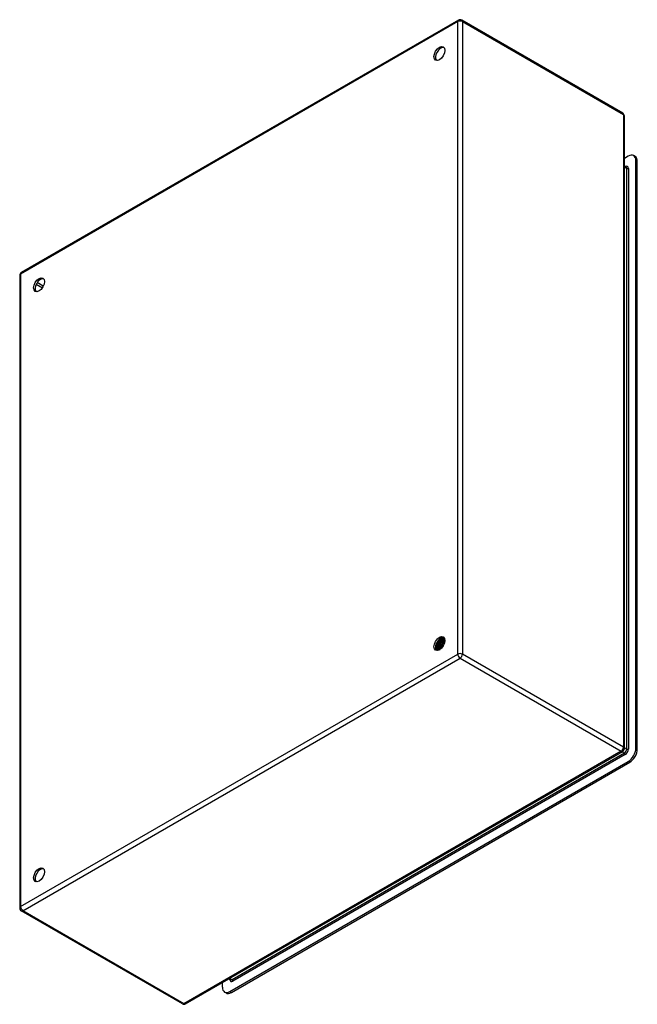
# Model space of a CAD drawing. Header units: inches. Extents: x 0 to 107, y -11 to 55.
import ezdxf

# ---------------------------------------------------------------- set-up
doc = ezdxf.new("R2010")
doc.units = ezdxf.units.IN
doc.header["$MEASUREMENT"] = 0
doc.layers.add('Visible Edges(ANSI)', color=7, linetype='Continuous', lineweight=25)
doc.layers.add('Visible Tangent Edges(ANSI)', color=7, linetype='Continuous', lineweight=25)

msp = doc.modelspace()

# ---------------------------------------------------------------- linework, layer by layer
at = {"layer": 'Visible Edges(ANSI)'}
for p, q in [((101.969, 55.447), (90.774, 48.984)), ((106.177, 53.066), (102.053, 55.447)), ((106.219, 36.801), (106.219, 52.993)), ((106.318, 51.964), (106.219, 51.907)), ((106.493, 51.956), (106.456, 51.978)), ((106.219, 51.714), (106.26, 51.69)), ((106.513, 36.808), (106.513, 51.852)), ((106.55, 36.786), (106.55, 51.83)), ((90.732, 48.911), (90.732, 32.718)), ((101.499, 39.613), (101.499, 39.613)), ((101.5, 39.613), (101.499, 39.613)), ((101.503, 39.612), (101.5, 39.613)), ((101.504, 39.595), (101.504, 39.576)), ((101.529, 39.62), (101.531, 39.619)), ((101.537, 39.596), (101.534, 39.597)), ((101.539, 39.575), (101.539, 39.556)), ((101.562, 39.603), (101.565, 39.602)), ((101.572, 39.615), (101.569, 39.616)), ((101.571, 39.58), (101.569, 39.581)), ((101.595, 39.586), (101.598, 39.585)), ((101.606, 39.595), (101.604, 39.596)), ((101.397, 39.37), (101.394, 39.371)), ((101.399, 39.356), (101.396, 39.357)), ((101.413, 39.412), (101.397, 39.403)), ((101.414, 39.377), (101.417, 39.375)), ((101.424, 39.483), (101.421, 39.484)), ((101.433, 39.335), (101.431, 39.337)), ((101.448, 39.392), (101.432, 39.383)), ((101.435, 39.35), (101.432, 39.352)), ((101.438, 39.511), (101.441, 39.51)), ((101.452, 39.358), (101.455, 39.357)), ((101.462, 39.467), (101.459, 39.468)), ((101.483, 39.372), (101.467, 39.362)), ((101.473, 39.331), (101.47, 39.332)), ((101.475, 39.495), (101.478, 39.494)), ((101.49, 39.339), (101.493, 39.338)), ((101.496, 39.338), (101.495, 39.339)), ((101.5, 39.451), (101.497, 39.453)), ((101.499, 39.34), (101.498, 39.341)), ((101.512, 39.48), (101.515, 39.479)), ((101.537, 39.435), (101.534, 39.437)), ((101.549, 39.464), (101.552, 39.463)), ((101.572, 39.421), (101.571, 39.421)), ((101.573, 39.555), (101.573, 39.536)), ((101.586, 39.449), (101.587, 39.448)), ((101.605, 39.563), (101.603, 39.565)), ((101.608, 39.535), (101.608, 39.516)), ((94.982, 30.265), (106.177, 36.728)), ((96.118, 30.581), (106.318, 36.47)), ((96.155, 30.559), (106.355, 36.448)), ((94.898, 30.265), (90.774, 32.645)), ((95.923, 30.693), (95.923, 30.808)), ((96.09, 30.904), (96.131, 30.88)), ((96.017, 30.546), (95.98, 30.567))]:
    msp.add_line(p, q, dxfattribs=at)
at = {"layer": 'Visible Edges(ANSI)', "flags": 128}
for points in [[(101.462, 39.58), (101.462, 39.577), (101.461, 39.574), (101.46, 39.571), (101.46, 39.568), (101.459, 39.565), (101.458, 39.562), (101.457, 39.56), (101.457, 39.557), (101.456, 39.554), (101.455, 39.551), (101.454, 39.548), (101.453, 39.545), (101.452, 39.542), (101.45, 39.539), (101.449, 39.536), (101.448, 39.533), (101.447, 39.531), (101.446, 39.528), (101.444, 39.525), (101.443, 39.522), (101.442, 39.519), (101.44, 39.516), (101.439, 39.514), (101.438, 39.511)], [(101.441, 39.51), (101.442, 39.513), (101.444, 39.516), (101.445, 39.519), (101.447, 39.522), (101.448, 39.525), (101.449, 39.528), (101.451, 39.531), (101.452, 39.534), (101.453, 39.537), (101.454, 39.54), (101.455, 39.543), (101.457, 39.546), (101.458, 39.55), (101.459, 39.553), (101.46, 39.556), (101.461, 39.559), (101.461, 39.562), (101.462, 39.565), (101.463, 39.568), (101.464, 39.572), (101.464, 39.575), (101.465, 39.578), (101.466, 39.581), (101.466, 39.584)], [(101.447, 39.511), (101.449, 39.514), (101.45, 39.517), (101.452, 39.52), (101.453, 39.523), (101.454, 39.526), (101.456, 39.53), (101.457, 39.533), (101.458, 39.536), (101.459, 39.539), (101.46, 39.542), (101.461, 39.546), (101.462, 39.549), (101.463, 39.552), (101.464, 39.555), (101.464, 39.558), (101.465, 39.562), (101.466, 39.565), (101.466, 39.568), (101.467, 39.571), (101.467, 39.574), (101.468, 39.577), (101.468, 39.58), (101.468, 39.583), (101.469, 39.586)], [(101.5, 39.613), (101.501, 39.609), (101.501, 39.604), (101.501, 39.599), (101.501, 39.595), (101.501, 39.59), (101.501, 39.585), (101.5, 39.58), (101.5, 39.576), (101.499, 39.571), (101.498, 39.566), (101.497, 39.561), (101.496, 39.556), (101.495, 39.551), (101.494, 39.546), (101.492, 39.54), (101.491, 39.535), (101.489, 39.53), (101.488, 39.525), (101.486, 39.52), (101.484, 39.515), (101.482, 39.51), (101.479, 39.505), (101.477, 39.5), (101.475, 39.495)], [(101.478, 39.494), (101.48, 39.499), (101.482, 39.504), (101.485, 39.509), (101.487, 39.514), (101.489, 39.519), (101.491, 39.524), (101.492, 39.529), (101.494, 39.534), (101.495, 39.539), (101.497, 39.544), (101.498, 39.549), (101.499, 39.554), (101.5, 39.559), (101.501, 39.564), (101.502, 39.569), (101.503, 39.574), (101.503, 39.579), (101.503, 39.584), (101.504, 39.589), (101.504, 39.594), (101.504, 39.598), (101.504, 39.603), (101.503, 39.607), (101.503, 39.612)], [(101.484, 39.495), (101.486, 39.498), (101.487, 39.502), (101.488, 39.505), (101.49, 39.508), (101.491, 39.512), (101.492, 39.515), (101.494, 39.519), (101.495, 39.522), (101.496, 39.526), (101.497, 39.529), (101.498, 39.533), (101.499, 39.536), (101.499, 39.54), (101.5, 39.543), (101.501, 39.546), (101.502, 39.55), (101.502, 39.553), (101.503, 39.557), (101.503, 39.56), (101.503, 39.563), (101.504, 39.567), (101.504, 39.57), (101.504, 39.573), (101.504, 39.576)], [(101.503, 39.616), (101.504, 39.616), (101.505, 39.616), (101.506, 39.616), (101.507, 39.616), (101.508, 39.617), (101.509, 39.617), (101.51, 39.617), (101.511, 39.617), (101.513, 39.617), (101.514, 39.617), (101.515, 39.618), (101.516, 39.618), (101.517, 39.618), (101.518, 39.618), (101.519, 39.618), (101.52, 39.618), (101.521, 39.619), (101.522, 39.619), (101.523, 39.619), (101.524, 39.619), (101.525, 39.619), (101.527, 39.62), (101.528, 39.62), (101.529, 39.62)], [(101.532, 39.596), (101.53, 39.597), (101.529, 39.598), (101.528, 39.598), (101.527, 39.599), (101.526, 39.599), (101.524, 39.6), (101.523, 39.601), (101.522, 39.601), (101.521, 39.602), (101.52, 39.602), (101.518, 39.603), (101.517, 39.604), (101.516, 39.604), (101.515, 39.605), (101.514, 39.606), (101.512, 39.606), (101.511, 39.607), (101.51, 39.607), (101.509, 39.608), (101.508, 39.609), (101.507, 39.609), (101.505, 39.61), (101.504, 39.61), (101.503, 39.611)], [(101.534, 39.597), (101.533, 39.597), (101.532, 39.596), (101.531, 39.596), (101.529, 39.596), (101.528, 39.596), (101.527, 39.596), (101.526, 39.595), (101.524, 39.595), (101.523, 39.595), (101.522, 39.595), (101.52, 39.594), (101.519, 39.594), (101.518, 39.594), (101.517, 39.594), (101.515, 39.594), (101.514, 39.593), (101.513, 39.593), (101.512, 39.593), (101.51, 39.593), (101.509, 39.593), (101.508, 39.592), (101.506, 39.592), (101.505, 39.592), (101.504, 39.592)], [(101.534, 39.597), (101.535, 39.593), (101.535, 39.588), (101.536, 39.584), (101.536, 39.579), (101.536, 39.574), (101.536, 39.57), (101.535, 39.565), (101.535, 39.56), (101.534, 39.555), (101.534, 39.55), (101.533, 39.545), (101.532, 39.54), (101.531, 39.535), (101.53, 39.53), (101.529, 39.525), (101.527, 39.52), (101.526, 39.515), (101.524, 39.51), (101.522, 39.505), (101.52, 39.5), (101.518, 39.495), (101.516, 39.49), (101.514, 39.485), (101.512, 39.48)], [(101.515, 39.479), (101.517, 39.484), (101.519, 39.489), (101.521, 39.494), (101.523, 39.499), (101.525, 39.504), (101.527, 39.509), (101.529, 39.514), (101.53, 39.519), (101.532, 39.524), (101.533, 39.529), (101.534, 39.534), (101.535, 39.539), (101.536, 39.544), (101.537, 39.549), (101.537, 39.554), (101.538, 39.559), (101.538, 39.564), (101.538, 39.568), (101.539, 39.573), (101.539, 39.578), (101.538, 39.582), (101.538, 39.587), (101.538, 39.591), (101.537, 39.596)], [(101.525, 39.629), (101.525, 39.629), (101.525, 39.628), (101.525, 39.628), (101.525, 39.628), (101.526, 39.627), (101.526, 39.627), (101.526, 39.626), (101.526, 39.626), (101.526, 39.626), (101.526, 39.625), (101.527, 39.625), (101.527, 39.625), (101.527, 39.624), (101.527, 39.624), (101.527, 39.623), (101.527, 39.623), (101.528, 39.623), (101.528, 39.622), (101.528, 39.622), (101.528, 39.621), (101.528, 39.621), (101.528, 39.621), (101.529, 39.62), (101.529, 39.62)], [(101.531, 39.619), (101.531, 39.619), (101.531, 39.62), (101.531, 39.62), (101.531, 39.621), (101.53, 39.621), (101.53, 39.621), (101.53, 39.622), (101.53, 39.622), (101.53, 39.623), (101.529, 39.623), (101.529, 39.624), (101.529, 39.624), (101.529, 39.625), (101.528, 39.625), (101.528, 39.626), (101.528, 39.626), (101.528, 39.627), (101.528, 39.627), (101.527, 39.628), (101.527, 39.628), (101.527, 39.628), (101.527, 39.629), (101.526, 39.629), (101.526, 39.63)], [(101.531, 39.619), (101.531, 39.618), (101.531, 39.617), (101.531, 39.616), (101.531, 39.615), (101.531, 39.614), (101.531, 39.613), (101.531, 39.613), (101.531, 39.612), (101.531, 39.611), (101.531, 39.61), (101.531, 39.609), (101.531, 39.608), (101.531, 39.607), (101.531, 39.606), (101.531, 39.606), (101.531, 39.605), (101.531, 39.604), (101.531, 39.603), (101.531, 39.602), (101.531, 39.601), (101.531, 39.6), (101.531, 39.599), (101.531, 39.599), (101.531, 39.598)], [(101.531, 39.598), (101.532, 39.598), (101.534, 39.598), (101.535, 39.598), (101.536, 39.599), (101.537, 39.599), (101.539, 39.599), (101.54, 39.599), (101.541, 39.599), (101.543, 39.6), (101.544, 39.6), (101.545, 39.6), (101.547, 39.6), (101.548, 39.601), (101.549, 39.601), (101.55, 39.601), (101.552, 39.601), (101.553, 39.602), (101.554, 39.602), (101.556, 39.602), (101.557, 39.602), (101.558, 39.602), (101.56, 39.603), (101.561, 39.603), (101.562, 39.603)], [(101.565, 39.602), (101.564, 39.604), (101.563, 39.605), (101.562, 39.607), (101.561, 39.609), (101.56, 39.611), (101.559, 39.612), (101.558, 39.614), (101.557, 39.615), (101.556, 39.617), (101.555, 39.618), (101.554, 39.62), (101.553, 39.621), (101.552, 39.622), (101.551, 39.624), (101.549, 39.625), (101.548, 39.626), (101.547, 39.627), (101.545, 39.629), (101.544, 39.63), (101.543, 39.631), (101.541, 39.632), (101.54, 39.633), (101.538, 39.634), (101.537, 39.635)], [(101.537, 39.635), (101.538, 39.634), (101.539, 39.633), (101.541, 39.632), (101.542, 39.631), (101.543, 39.63), (101.544, 39.629), (101.546, 39.627), (101.547, 39.626), (101.548, 39.625), (101.549, 39.624), (101.55, 39.623), (101.551, 39.621), (101.552, 39.62), (101.553, 39.619), (101.554, 39.617), (101.555, 39.616), (101.556, 39.614), (101.557, 39.613), (101.558, 39.611), (101.559, 39.61), (101.56, 39.608), (101.561, 39.607), (101.561, 39.605), (101.562, 39.603)], [(101.564, 39.58), (101.562, 39.58), (101.561, 39.581), (101.56, 39.582), (101.559, 39.582), (101.558, 39.583), (101.557, 39.583), (101.556, 39.584), (101.555, 39.584), (101.554, 39.585), (101.553, 39.585), (101.552, 39.586), (101.551, 39.587), (101.549, 39.587), (101.548, 39.588), (101.547, 39.588), (101.546, 39.589), (101.545, 39.589), (101.544, 39.59), (101.543, 39.591), (101.542, 39.591), (101.541, 39.592), (101.54, 39.592), (101.539, 39.593), (101.537, 39.593)], [(101.569, 39.581), (101.567, 39.581), (101.566, 39.58), (101.565, 39.58), (101.564, 39.58), (101.562, 39.58), (101.561, 39.579), (101.56, 39.579), (101.559, 39.579), (101.557, 39.579), (101.556, 39.578), (101.555, 39.578), (101.554, 39.578), (101.552, 39.578), (101.551, 39.577), (101.55, 39.577), (101.549, 39.577), (101.547, 39.577), (101.546, 39.577), (101.545, 39.576), (101.544, 39.576), (101.542, 39.576), (101.541, 39.576), (101.54, 39.575), (101.539, 39.575)], [(101.569, 39.581), (101.569, 39.577), (101.57, 39.572), (101.57, 39.568), (101.57, 39.563), (101.571, 39.559), (101.571, 39.554), (101.57, 39.549), (101.57, 39.545), (101.57, 39.54), (101.569, 39.535), (101.569, 39.53), (101.568, 39.525), (101.567, 39.52), (101.566, 39.515), (101.565, 39.51), (101.563, 39.505), (101.562, 39.5), (101.56, 39.495), (101.559, 39.49), (101.557, 39.484), (101.555, 39.479), (101.553, 39.474), (101.551, 39.469), (101.549, 39.464)], [(101.551, 39.623), (101.554, 39.622), (101.556, 39.622), (101.558, 39.621), (101.561, 39.62), (101.563, 39.619), (101.565, 39.618), (101.567, 39.617), (101.569, 39.616), (101.571, 39.615), (101.573, 39.613), (101.575, 39.612), (101.577, 39.61), (101.579, 39.609), (101.581, 39.607), (101.582, 39.605), (101.584, 39.604), (101.586, 39.602), (101.587, 39.6), (101.589, 39.598), (101.59, 39.596), (101.592, 39.593), (101.593, 39.591), (101.594, 39.589), (101.595, 39.586)], [(101.552, 39.463), (101.554, 39.468), (101.556, 39.473), (101.558, 39.478), (101.56, 39.483), (101.562, 39.488), (101.563, 39.493), (101.565, 39.498), (101.566, 39.503), (101.568, 39.509), (101.569, 39.514), (101.57, 39.519), (101.571, 39.524), (101.571, 39.529), (101.572, 39.534), (101.573, 39.538), (101.573, 39.543), (101.573, 39.548), (101.573, 39.553), (101.573, 39.557), (101.573, 39.562), (101.573, 39.567), (101.573, 39.571), (101.572, 39.575), (101.571, 39.58)], [(101.565, 39.602), (101.565, 39.601), (101.565, 39.6), (101.565, 39.599), (101.565, 39.598), (101.565, 39.597), (101.565, 39.597), (101.565, 39.596), (101.565, 39.595), (101.565, 39.594), (101.565, 39.593), (101.565, 39.592), (101.565, 39.591), (101.565, 39.59), (101.565, 39.589), (101.565, 39.588), (101.565, 39.588), (101.565, 39.587), (101.565, 39.586), (101.565, 39.585), (101.565, 39.584), (101.565, 39.583), (101.565, 39.582), (101.565, 39.581), (101.564, 39.58)], [(101.564, 39.58), (101.566, 39.581), (101.567, 39.581), (101.568, 39.581), (101.57, 39.581), (101.571, 39.582), (101.572, 39.582), (101.574, 39.582), (101.575, 39.582), (101.576, 39.583), (101.577, 39.583), (101.579, 39.583), (101.58, 39.583), (101.581, 39.584), (101.583, 39.584), (101.584, 39.584), (101.585, 39.584), (101.586, 39.585), (101.588, 39.585), (101.589, 39.585), (101.59, 39.585), (101.592, 39.586), (101.593, 39.586), (101.594, 39.586), (101.595, 39.586)], [(101.598, 39.585), (101.597, 39.587), (101.596, 39.588), (101.596, 39.59), (101.595, 39.591), (101.594, 39.593), (101.593, 39.594), (101.592, 39.596), (101.591, 39.597), (101.59, 39.598), (101.589, 39.6), (101.588, 39.601), (101.587, 39.602), (101.586, 39.604), (101.584, 39.605), (101.583, 39.606), (101.582, 39.607), (101.581, 39.608), (101.579, 39.609), (101.578, 39.61), (101.577, 39.611), (101.576, 39.612), (101.574, 39.613), (101.573, 39.614), (101.571, 39.615)], [(101.596, 39.563), (101.595, 39.564), (101.594, 39.564), (101.593, 39.565), (101.592, 39.565), (101.591, 39.566), (101.59, 39.566), (101.589, 39.567), (101.588, 39.567), (101.587, 39.568), (101.586, 39.568), (101.585, 39.569), (101.584, 39.569), (101.583, 39.57), (101.582, 39.57), (101.581, 39.571), (101.58, 39.571), (101.579, 39.572), (101.578, 39.572), (101.577, 39.573), (101.576, 39.573), (101.575, 39.574), (101.574, 39.574), (101.573, 39.575), (101.572, 39.575)], [(101.586, 39.603), (101.588, 39.603), (101.589, 39.602), (101.591, 39.602), (101.592, 39.601), (101.593, 39.601), (101.595, 39.6), (101.596, 39.6), (101.598, 39.599), (101.599, 39.598), (101.6, 39.598), (101.602, 39.597), (101.603, 39.596), (101.604, 39.596), (101.606, 39.595), (101.607, 39.594), (101.608, 39.593), (101.609, 39.592), (101.611, 39.591), (101.612, 39.59), (101.613, 39.589), (101.614, 39.588), (101.615, 39.587), (101.616, 39.586), (101.617, 39.585)], [(101.598, 39.585), (101.598, 39.584), (101.598, 39.583), (101.598, 39.582), (101.598, 39.581), (101.598, 39.581), (101.598, 39.58), (101.598, 39.579), (101.598, 39.578), (101.598, 39.577), (101.598, 39.576), (101.598, 39.575), (101.598, 39.574), (101.598, 39.573), (101.598, 39.573), (101.598, 39.572), (101.598, 39.571), (101.598, 39.57), (101.598, 39.569), (101.598, 39.568), (101.598, 39.567), (101.598, 39.566), (101.598, 39.565), (101.598, 39.565), (101.598, 39.564)], [(101.617, 39.586), (101.617, 39.587), (101.616, 39.587), (101.616, 39.588), (101.616, 39.588), (101.615, 39.588), (101.615, 39.589), (101.614, 39.589), (101.614, 39.589), (101.613, 39.59), (101.613, 39.59), (101.612, 39.591), (101.612, 39.591), (101.612, 39.591), (101.611, 39.592), (101.611, 39.592), (101.61, 39.592), (101.61, 39.592), (101.609, 39.593), (101.609, 39.593), (101.608, 39.593), (101.608, 39.594), (101.607, 39.594), (101.607, 39.594), (101.606, 39.595)], [(101.459, 39.468), (101.456, 39.464), (101.453, 39.46), (101.45, 39.456), (101.447, 39.452), (101.444, 39.448), (101.441, 39.445), (101.438, 39.441), (101.435, 39.437), (101.431, 39.434), (101.428, 39.431), (101.425, 39.428), (101.421, 39.424), (101.418, 39.421), (101.415, 39.419), (101.411, 39.416), (101.408, 39.413), (101.404, 39.411), (101.401, 39.408), (101.398, 39.406), (101.394, 39.404), (101.391, 39.402), (101.387, 39.401), (101.384, 39.399), (101.38, 39.397)], [(101.38, 39.395), (101.384, 39.396), (101.387, 39.398), (101.391, 39.399), (101.394, 39.401), (101.398, 39.403), (101.402, 39.405), (101.405, 39.408), (101.409, 39.41), (101.412, 39.413), (101.416, 39.416), (101.419, 39.419), (101.423, 39.422), (101.426, 39.425), (101.43, 39.428), (101.433, 39.431), (101.437, 39.435), (101.44, 39.439), (101.443, 39.442), (101.447, 39.446), (101.45, 39.45), (101.453, 39.454), (101.456, 39.458), (101.459, 39.463), (101.462, 39.467)], [(101.394, 39.371), (101.393, 39.371), (101.393, 39.371), (101.392, 39.371), (101.391, 39.371), (101.391, 39.371), (101.39, 39.371), (101.39, 39.371), (101.389, 39.371), (101.389, 39.371), (101.388, 39.371), (101.388, 39.371), (101.387, 39.371), (101.387, 39.371), (101.386, 39.371), (101.386, 39.371), (101.385, 39.371), (101.384, 39.371), (101.384, 39.371), (101.383, 39.371), (101.383, 39.371), (101.382, 39.371), (101.382, 39.371), (101.381, 39.371), (101.381, 39.371)], [(101.381, 39.37), (101.382, 39.37), (101.382, 39.37), (101.383, 39.37), (101.383, 39.37), (101.384, 39.37), (101.385, 39.369), (101.385, 39.369), (101.386, 39.369), (101.387, 39.369), (101.387, 39.369), (101.388, 39.369), (101.389, 39.369), (101.389, 39.369), (101.39, 39.369), (101.391, 39.369), (101.391, 39.369), (101.392, 39.369), (101.393, 39.369), (101.393, 39.369), (101.394, 39.37), (101.395, 39.37), (101.395, 39.37), (101.396, 39.37), (101.397, 39.37)], [(101.432, 39.352), (101.429, 39.351), (101.427, 39.351), (101.424, 39.351), (101.422, 39.351), (101.419, 39.351), (101.417, 39.351), (101.414, 39.351), (101.412, 39.352), (101.41, 39.352), (101.408, 39.353), (101.405, 39.353), (101.403, 39.354), (101.401, 39.355), (101.399, 39.356), (101.397, 39.357), (101.395, 39.358), (101.393, 39.359), (101.392, 39.36), (101.39, 39.362), (101.388, 39.363), (101.386, 39.365), (101.385, 39.366), (101.383, 39.368), (101.382, 39.37)], [(101.394, 39.371), (101.393, 39.372), (101.393, 39.373), (101.392, 39.374), (101.392, 39.375), (101.392, 39.377), (101.391, 39.378), (101.391, 39.379), (101.39, 39.38), (101.39, 39.381), (101.389, 39.382), (101.389, 39.383), (101.389, 39.384), (101.388, 39.385), (101.388, 39.386), (101.387, 39.387), (101.387, 39.388), (101.386, 39.389), (101.386, 39.39), (101.386, 39.391), (101.385, 39.392), (101.385, 39.393), (101.384, 39.394), (101.384, 39.395), (101.383, 39.396)], [(101.386, 39.437), (101.388, 39.438), (101.39, 39.44), (101.392, 39.441), (101.394, 39.443), (101.396, 39.445), (101.398, 39.446), (101.4, 39.448), (101.402, 39.45), (101.404, 39.452), (101.406, 39.453), (101.408, 39.455), (101.41, 39.457), (101.412, 39.459), (101.414, 39.461), (101.416, 39.463), (101.417, 39.466), (101.419, 39.468), (101.421, 39.47), (101.423, 39.472), (101.425, 39.474), (101.426, 39.477), (101.428, 39.479), (101.43, 39.482), (101.432, 39.484)], [(101.387, 39.441), (101.389, 39.442), (101.39, 39.444), (101.392, 39.445), (101.394, 39.447), (101.395, 39.448), (101.397, 39.45), (101.399, 39.452), (101.4, 39.453), (101.402, 39.455), (101.403, 39.457), (101.405, 39.458), (101.407, 39.46), (101.408, 39.462), (101.41, 39.464), (101.411, 39.466), (101.413, 39.467), (101.414, 39.469), (101.416, 39.471), (101.417, 39.473), (101.419, 39.475), (101.42, 39.477), (101.422, 39.479), (101.423, 39.481), (101.424, 39.483)], [(101.421, 39.484), (101.42, 39.482), (101.419, 39.481), (101.418, 39.479), (101.416, 39.477), (101.415, 39.475), (101.414, 39.474), (101.412, 39.472), (101.411, 39.47), (101.41, 39.469), (101.408, 39.467), (101.407, 39.465), (101.406, 39.464), (101.404, 39.462), (101.403, 39.461), (101.401, 39.459), (101.4, 39.458), (101.399, 39.456), (101.397, 39.455), (101.396, 39.453), (101.394, 39.452), (101.393, 39.45), (101.391, 39.449), (101.39, 39.448), (101.388, 39.446)], [(101.409, 39.387), (101.408, 39.388), (101.407, 39.388), (101.406, 39.389), (101.406, 39.389), (101.405, 39.39), (101.404, 39.39), (101.403, 39.391), (101.402, 39.391), (101.401, 39.391), (101.401, 39.392), (101.4, 39.392), (101.399, 39.393), (101.398, 39.393), (101.397, 39.394), (101.396, 39.394), (101.395, 39.395), (101.395, 39.395), (101.394, 39.395), (101.393, 39.396), (101.392, 39.396), (101.391, 39.397), (101.39, 39.397), (101.389, 39.398), (101.389, 39.398)], [(101.413, 39.378), (101.412, 39.378), (101.412, 39.378), (101.411, 39.377), (101.41, 39.377), (101.41, 39.376), (101.409, 39.376), (101.408, 39.376), (101.408, 39.375), (101.407, 39.375), (101.406, 39.375), (101.406, 39.374), (101.405, 39.374), (101.404, 39.374), (101.404, 39.373), (101.403, 39.373), (101.402, 39.373), (101.402, 39.372), (101.401, 39.372), (101.4, 39.372), (101.399, 39.371), (101.399, 39.371), (101.398, 39.371), (101.397, 39.37), (101.397, 39.37)], [(101.399, 39.356), (101.4, 39.355), (101.401, 39.354), (101.403, 39.354), (101.404, 39.353), (101.405, 39.353), (101.407, 39.352), (101.408, 39.352), (101.41, 39.351), (101.411, 39.351), (101.412, 39.35), (101.414, 39.35), (101.415, 39.35), (101.417, 39.35), (101.418, 39.35), (101.42, 39.349), (101.422, 39.349), (101.423, 39.349), (101.425, 39.349), (101.426, 39.349), (101.428, 39.349), (101.43, 39.35), (101.431, 39.35), (101.433, 39.35), (101.435, 39.35)], [(101.401, 39.405), (101.402, 39.404), (101.402, 39.403), (101.403, 39.402), (101.403, 39.4), (101.404, 39.399), (101.404, 39.398), (101.405, 39.397), (101.405, 39.396), (101.406, 39.394), (101.406, 39.393), (101.407, 39.392), (101.408, 39.391), (101.408, 39.39), (101.409, 39.389), (101.409, 39.387), (101.41, 39.386), (101.41, 39.385), (101.411, 39.384), (101.411, 39.383), (101.412, 39.381), (101.412, 39.38), (101.413, 39.379), (101.413, 39.378), (101.414, 39.377)], [(101.572, 39.422), (101.565, 39.425), (101.558, 39.428), (101.551, 39.431), (101.545, 39.434), (101.538, 39.437), (101.531, 39.44), (101.524, 39.443), (101.517, 39.446), (101.51, 39.449), (101.503, 39.452), (101.496, 39.455), (101.489, 39.458), (101.483, 39.461), (101.476, 39.465), (101.469, 39.468), (101.462, 39.471), (101.455, 39.474), (101.448, 39.477), (101.441, 39.48), (101.434, 39.483), (101.427, 39.486), (101.42, 39.489), (101.413, 39.492), (101.406, 39.495)], [(101.421, 39.484), (101.421, 39.485), (101.42, 39.485), (101.419, 39.485), (101.419, 39.486), (101.418, 39.486), (101.417, 39.487), (101.417, 39.487), (101.416, 39.487), (101.415, 39.488), (101.415, 39.488), (101.414, 39.489), (101.414, 39.489), (101.413, 39.489), (101.412, 39.49), (101.412, 39.49), (101.411, 39.49), (101.41, 39.491), (101.41, 39.491), (101.409, 39.492), (101.408, 39.492), (101.408, 39.492), (101.407, 39.493), (101.406, 39.493), (101.406, 39.494)], [(101.413, 39.412), (101.416, 39.413), (101.418, 39.415), (101.42, 39.417), (101.423, 39.418), (101.425, 39.42), (101.428, 39.422), (101.43, 39.424), (101.433, 39.426), (101.435, 39.428), (101.438, 39.43), (101.44, 39.432), (101.442, 39.435), (101.445, 39.437), (101.447, 39.44), (101.449, 39.442), (101.452, 39.445), (101.454, 39.447), (101.456, 39.45), (101.458, 39.453), (101.46, 39.456), (101.463, 39.459), (101.465, 39.461), (101.467, 39.464), (101.469, 39.467)], [(101.497, 39.453), (101.494, 39.448), (101.491, 39.444), (101.488, 39.439), (101.484, 39.435), (101.481, 39.431), (101.478, 39.427), (101.475, 39.423), (101.471, 39.419), (101.468, 39.416), (101.464, 39.412), (101.461, 39.409), (101.457, 39.405), (101.454, 39.402), (101.45, 39.399), (101.446, 39.396), (101.443, 39.393), (101.439, 39.391), (101.435, 39.388), (101.432, 39.386), (101.428, 39.384), (101.425, 39.382), (101.421, 39.38), (101.417, 39.378), (101.414, 39.377)], [(101.417, 39.375), (101.42, 39.377), (101.424, 39.378), (101.428, 39.38), (101.431, 39.382), (101.435, 39.384), (101.439, 39.387), (101.442, 39.389), (101.446, 39.392), (101.449, 39.395), (101.453, 39.398), (101.457, 39.401), (101.46, 39.404), (101.464, 39.407), (101.467, 39.411), (101.471, 39.414), (101.474, 39.418), (101.478, 39.422), (101.481, 39.426), (101.484, 39.43), (101.487, 39.434), (101.491, 39.438), (101.494, 39.442), (101.497, 39.447), (101.5, 39.451)], [(101.47, 39.332), (101.467, 39.332), (101.464, 39.331), (101.462, 39.331), (101.459, 39.331), (101.456, 39.331), (101.454, 39.331), (101.451, 39.331), (101.449, 39.331), (101.446, 39.332), (101.444, 39.332), (101.442, 39.333), (101.439, 39.333), (101.437, 39.334), (101.435, 39.335), (101.433, 39.336), (101.431, 39.337), (101.429, 39.338), (101.427, 39.34), (101.425, 39.341), (101.423, 39.343), (101.421, 39.344), (101.42, 39.346), (101.418, 39.348), (101.417, 39.35)], [(101.42, 39.521), (101.421, 39.521), (101.421, 39.521), (101.422, 39.52), (101.423, 39.52), (101.424, 39.519), (101.424, 39.519), (101.425, 39.518), (101.426, 39.518), (101.426, 39.517), (101.427, 39.517), (101.428, 39.517), (101.429, 39.516), (101.429, 39.516), (101.43, 39.515), (101.431, 39.515), (101.432, 39.514), (101.432, 39.514), (101.433, 39.514), (101.434, 39.513), (101.435, 39.513), (101.435, 39.512), (101.436, 39.512), (101.437, 39.511), (101.438, 39.511)], [(101.432, 39.352), (101.431, 39.353), (101.431, 39.354), (101.43, 39.355), (101.43, 39.356), (101.429, 39.357), (101.429, 39.358), (101.428, 39.359), (101.428, 39.36), (101.427, 39.361), (101.427, 39.362), (101.427, 39.363), (101.426, 39.364), (101.426, 39.365), (101.425, 39.366), (101.425, 39.367), (101.424, 39.368), (101.424, 39.37), (101.423, 39.371), (101.423, 39.372), (101.422, 39.373), (101.422, 39.374), (101.422, 39.375), (101.421, 39.376), (101.421, 39.377)], [(101.432, 39.484), (101.431, 39.484), (101.431, 39.484), (101.431, 39.484), (101.43, 39.484), (101.43, 39.484), (101.43, 39.484), (101.43, 39.484), (101.429, 39.484), (101.429, 39.484), (101.429, 39.484), (101.428, 39.484), (101.428, 39.484), (101.428, 39.484), (101.427, 39.483), (101.427, 39.483), (101.427, 39.483), (101.427, 39.483), (101.426, 39.483), (101.426, 39.483), (101.426, 39.483), (101.425, 39.483), (101.425, 39.483), (101.425, 39.483), (101.424, 39.483)], [(101.448, 39.367), (101.447, 39.368), (101.446, 39.368), (101.445, 39.369), (101.444, 39.369), (101.443, 39.369), (101.442, 39.37), (101.441, 39.37), (101.44, 39.371), (101.439, 39.371), (101.438, 39.372), (101.437, 39.372), (101.436, 39.373), (101.435, 39.373), (101.435, 39.374), (101.434, 39.374), (101.433, 39.375), (101.432, 39.375), (101.431, 39.376), (101.43, 39.376), (101.429, 39.377), (101.428, 39.377), (101.427, 39.378), (101.426, 39.378), (101.425, 39.379)], [(101.459, 39.468), (101.458, 39.469), (101.457, 39.47), (101.456, 39.47), (101.454, 39.471), (101.453, 39.472), (101.452, 39.472), (101.451, 39.473), (101.45, 39.473), (101.449, 39.474), (101.448, 39.475), (101.446, 39.475), (101.445, 39.476), (101.444, 39.477), (101.443, 39.477), (101.442, 39.478), (101.441, 39.479), (101.44, 39.479), (101.438, 39.48), (101.437, 39.481), (101.436, 39.481), (101.435, 39.482), (101.434, 39.483), (101.433, 39.483), (101.432, 39.484)], [(101.434, 39.336), (101.435, 39.335), (101.436, 39.334), (101.438, 39.333), (101.439, 39.333), (101.441, 39.332), (101.442, 39.332), (101.444, 39.331), (101.445, 39.331), (101.447, 39.33), (101.448, 39.33), (101.45, 39.33), (101.452, 39.33), (101.453, 39.329), (101.455, 39.329), (101.457, 39.329), (101.458, 39.329), (101.46, 39.329), (101.462, 39.329), (101.464, 39.329), (101.465, 39.33), (101.467, 39.33), (101.469, 39.33), (101.471, 39.33), (101.473, 39.331)], [(101.451, 39.359), (101.451, 39.359), (101.45, 39.358), (101.449, 39.358), (101.449, 39.358), (101.448, 39.357), (101.447, 39.357), (101.447, 39.356), (101.446, 39.356), (101.445, 39.356), (101.445, 39.355), (101.444, 39.355), (101.443, 39.355), (101.442, 39.354), (101.442, 39.354), (101.441, 39.354), (101.44, 39.353), (101.44, 39.353), (101.439, 39.352), (101.438, 39.352), (101.438, 39.352), (101.437, 39.351), (101.436, 39.351), (101.435, 39.351), (101.435, 39.35)], [(101.439, 39.387), (101.439, 39.385), (101.44, 39.384), (101.441, 39.383), (101.441, 39.382), (101.442, 39.381), (101.442, 39.379), (101.443, 39.378), (101.443, 39.377), (101.444, 39.376), (101.444, 39.375), (101.445, 39.373), (101.445, 39.372), (101.446, 39.371), (101.446, 39.37), (101.447, 39.369), (101.448, 39.368), (101.448, 39.366), (101.449, 39.365), (101.449, 39.364), (101.45, 39.363), (101.45, 39.362), (101.451, 39.36), (101.451, 39.359), (101.452, 39.358)], [(101.441, 39.51), (101.441, 39.51), (101.441, 39.51), (101.441, 39.51), (101.442, 39.51), (101.442, 39.51), (101.442, 39.51), (101.443, 39.51), (101.443, 39.51), (101.443, 39.51), (101.443, 39.51), (101.444, 39.51), (101.444, 39.51), (101.444, 39.51), (101.445, 39.51), (101.445, 39.51), (101.445, 39.511), (101.445, 39.511), (101.446, 39.511), (101.446, 39.511), (101.446, 39.511), (101.446, 39.511), (101.447, 39.511), (101.447, 39.511), (101.447, 39.511)], [(101.447, 39.511), (101.448, 39.51), (101.45, 39.51), (101.451, 39.509), (101.452, 39.508), (101.453, 39.508), (101.454, 39.507), (101.455, 39.506), (101.456, 39.506), (101.458, 39.505), (101.459, 39.504), (101.46, 39.504), (101.461, 39.503), (101.462, 39.502), (101.463, 39.502), (101.464, 39.501), (101.466, 39.5), (101.467, 39.5), (101.468, 39.499), (101.469, 39.499), (101.47, 39.498), (101.471, 39.497), (101.472, 39.497), (101.474, 39.496), (101.475, 39.495)], [(101.448, 39.392), (101.45, 39.393), (101.453, 39.395), (101.456, 39.397), (101.458, 39.399), (101.461, 39.4), (101.463, 39.402), (101.466, 39.404), (101.468, 39.407), (101.471, 39.409), (101.474, 39.411), (101.476, 39.414), (101.478, 39.416), (101.481, 39.419), (101.483, 39.421), (101.486, 39.424), (101.488, 39.427), (101.491, 39.43), (101.493, 39.432), (101.495, 39.435), (101.497, 39.438), (101.5, 39.441), (101.502, 39.445), (101.504, 39.448), (101.506, 39.451)], [(101.462, 39.319), (101.461, 39.32), (101.461, 39.32), (101.46, 39.32), (101.46, 39.321), (101.46, 39.321), (101.459, 39.322), (101.459, 39.322), (101.458, 39.322), (101.458, 39.323), (101.457, 39.323), (101.457, 39.324), (101.456, 39.324), (101.456, 39.324), (101.455, 39.325), (101.455, 39.325), (101.455, 39.326), (101.454, 39.326), (101.454, 39.327), (101.453, 39.327), (101.453, 39.328), (101.453, 39.328), (101.452, 39.329), (101.452, 39.329), (101.451, 39.33)], [(101.534, 39.437), (101.531, 39.432), (101.528, 39.428), (101.525, 39.423), (101.522, 39.419), (101.519, 39.415), (101.516, 39.411), (101.512, 39.407), (101.509, 39.403), (101.506, 39.399), (101.502, 39.395), (101.499, 39.392), (101.495, 39.388), (101.492, 39.385), (101.488, 39.382), (101.485, 39.379), (101.481, 39.376), (101.477, 39.373), (101.474, 39.37), (101.47, 39.368), (101.466, 39.366), (101.463, 39.363), (101.459, 39.361), (101.455, 39.36), (101.452, 39.358)], [(101.455, 39.357), (101.459, 39.358), (101.462, 39.36), (101.466, 39.362), (101.469, 39.364), (101.473, 39.366), (101.477, 39.369), (101.48, 39.372), (101.484, 39.374), (101.488, 39.377), (101.491, 39.38), (101.495, 39.384), (101.498, 39.387), (101.502, 39.39), (101.505, 39.394), (101.509, 39.398), (101.512, 39.401), (101.516, 39.405), (101.519, 39.409), (101.522, 39.413), (101.525, 39.418), (101.528, 39.422), (101.531, 39.426), (101.534, 39.431), (101.537, 39.435)], [(101.47, 39.332), (101.469, 39.333), (101.469, 39.334), (101.468, 39.336), (101.468, 39.337), (101.467, 39.338), (101.467, 39.339), (101.466, 39.34), (101.466, 39.341), (101.465, 39.342), (101.465, 39.343), (101.464, 39.344), (101.464, 39.345), (101.463, 39.346), (101.463, 39.347), (101.462, 39.348), (101.462, 39.349), (101.461, 39.35), (101.461, 39.351), (101.46, 39.353), (101.46, 39.354), (101.459, 39.355), (101.459, 39.356), (101.458, 39.357), (101.458, 39.358)], [(101.469, 39.467), (101.468, 39.467), (101.468, 39.467), (101.468, 39.467), (101.468, 39.467), (101.467, 39.467), (101.467, 39.467), (101.467, 39.467), (101.467, 39.467), (101.466, 39.467), (101.466, 39.467), (101.466, 39.467), (101.465, 39.467), (101.465, 39.467), (101.465, 39.467), (101.465, 39.467), (101.464, 39.467), (101.464, 39.467), (101.464, 39.467), (101.463, 39.467), (101.463, 39.467), (101.463, 39.467), (101.463, 39.467), (101.462, 39.467), (101.462, 39.467)], [(101.487, 39.347), (101.486, 39.347), (101.485, 39.348), (101.483, 39.348), (101.482, 39.349), (101.481, 39.349), (101.48, 39.35), (101.479, 39.351), (101.478, 39.351), (101.477, 39.352), (101.476, 39.352), (101.475, 39.353), (101.474, 39.353), (101.473, 39.354), (101.472, 39.354), (101.471, 39.355), (101.47, 39.355), (101.469, 39.356), (101.468, 39.356), (101.467, 39.357), (101.466, 39.358), (101.465, 39.358), (101.464, 39.359), (101.463, 39.359), (101.462, 39.36)], [(101.497, 39.453), (101.495, 39.453), (101.494, 39.454), (101.493, 39.454), (101.492, 39.455), (101.491, 39.456), (101.49, 39.456), (101.488, 39.457), (101.487, 39.457), (101.486, 39.458), (101.485, 39.459), (101.484, 39.459), (101.483, 39.46), (101.481, 39.461), (101.48, 39.461), (101.479, 39.462), (101.478, 39.462), (101.477, 39.463), (101.476, 39.464), (101.475, 39.464), (101.473, 39.465), (101.472, 39.466), (101.471, 39.466), (101.47, 39.467), (101.469, 39.467)], [(101.49, 39.34), (101.489, 39.34), (101.488, 39.339), (101.488, 39.339), (101.487, 39.338), (101.486, 39.338), (101.486, 39.338), (101.485, 39.337), (101.484, 39.337), (101.483, 39.336), (101.483, 39.336), (101.482, 39.336), (101.481, 39.335), (101.481, 39.335), (101.48, 39.335), (101.479, 39.334), (101.478, 39.334), (101.478, 39.333), (101.477, 39.333), (101.476, 39.333), (101.476, 39.332), (101.475, 39.332), (101.474, 39.332), (101.473, 39.331), (101.473, 39.331)], [(101.477, 39.368), (101.477, 39.367), (101.478, 39.366), (101.478, 39.365), (101.479, 39.363), (101.479, 39.362), (101.48, 39.361), (101.48, 39.36), (101.481, 39.359), (101.482, 39.357), (101.482, 39.356), (101.483, 39.355), (101.483, 39.354), (101.484, 39.353), (101.484, 39.351), (101.485, 39.35), (101.486, 39.349), (101.486, 39.348), (101.487, 39.347), (101.487, 39.345), (101.488, 39.344), (101.488, 39.343), (101.489, 39.342), (101.49, 39.341), (101.49, 39.339)], [(101.478, 39.494), (101.478, 39.494), (101.478, 39.494), (101.479, 39.494), (101.479, 39.494), (101.479, 39.494), (101.479, 39.494), (101.48, 39.494), (101.48, 39.494), (101.48, 39.494), (101.48, 39.494), (101.481, 39.494), (101.481, 39.495), (101.481, 39.495), (101.481, 39.495), (101.482, 39.495), (101.482, 39.495), (101.482, 39.495), (101.482, 39.495), (101.483, 39.495), (101.483, 39.495), (101.483, 39.495), (101.483, 39.495), (101.484, 39.495), (101.484, 39.495)], [(101.483, 39.372), (101.485, 39.373), (101.488, 39.375), (101.491, 39.377), (101.493, 39.379), (101.496, 39.381), (101.499, 39.383), (101.502, 39.385), (101.504, 39.387), (101.507, 39.39), (101.509, 39.392), (101.512, 39.395), (101.515, 39.397), (101.517, 39.4), (101.52, 39.403), (101.522, 39.406), (101.525, 39.409), (101.527, 39.412), (101.53, 39.415), (101.532, 39.418), (101.534, 39.421), (101.536, 39.424), (101.539, 39.428), (101.541, 39.431), (101.543, 39.435)], [(101.484, 39.495), (101.485, 39.494), (101.486, 39.494), (101.487, 39.493), (101.489, 39.492), (101.49, 39.492), (101.491, 39.491), (101.492, 39.49), (101.493, 39.49), (101.494, 39.489), (101.496, 39.488), (101.497, 39.488), (101.498, 39.487), (101.499, 39.487), (101.5, 39.486), (101.501, 39.485), (101.502, 39.485), (101.504, 39.484), (101.505, 39.484), (101.506, 39.483), (101.507, 39.482), (101.508, 39.482), (101.509, 39.481), (101.511, 39.48), (101.512, 39.48)], [(101.531, 39.369), (101.529, 39.367), (101.528, 39.366), (101.526, 39.364), (101.524, 39.363), (101.523, 39.361), (101.521, 39.36), (101.519, 39.358), (101.517, 39.357), (101.516, 39.356), (101.514, 39.354), (101.512, 39.353), (101.511, 39.352), (101.509, 39.351), (101.507, 39.349), (101.505, 39.348), (101.504, 39.347), (101.502, 39.346), (101.5, 39.345), (101.499, 39.344), (101.497, 39.343), (101.495, 39.342), (101.493, 39.341), (101.492, 39.34), (101.49, 39.339)], [(101.493, 39.338), (101.493, 39.338), (101.494, 39.338), (101.494, 39.338), (101.494, 39.339), (101.495, 39.339), (101.495, 39.339), (101.495, 39.339), (101.496, 39.339), (101.496, 39.339), (101.496, 39.339), (101.496, 39.34), (101.497, 39.34), (101.497, 39.34), (101.497, 39.34), (101.498, 39.34), (101.498, 39.34), (101.498, 39.341), (101.499, 39.341), (101.499, 39.341), (101.499, 39.341), (101.5, 39.341), (101.5, 39.341), (101.5, 39.342), (101.5, 39.342)], [(101.506, 39.451), (101.506, 39.451), (101.505, 39.451), (101.505, 39.451), (101.505, 39.451), (101.505, 39.451), (101.504, 39.451), (101.504, 39.451), (101.504, 39.451), (101.504, 39.451), (101.503, 39.451), (101.503, 39.451), (101.503, 39.451), (101.503, 39.451), (101.502, 39.451), (101.502, 39.451), (101.502, 39.451), (101.501, 39.451), (101.501, 39.451), (101.501, 39.451), (101.501, 39.451), (101.5, 39.451), (101.5, 39.451), (101.5, 39.451), (101.5, 39.451)], [(101.534, 39.437), (101.533, 39.437), (101.532, 39.438), (101.531, 39.438), (101.529, 39.439), (101.528, 39.44), (101.527, 39.44), (101.526, 39.441), (101.525, 39.441), (101.523, 39.442), (101.522, 39.443), (101.521, 39.443), (101.52, 39.444), (101.519, 39.444), (101.518, 39.445), (101.516, 39.446), (101.515, 39.446), (101.514, 39.447), (101.513, 39.447), (101.512, 39.448), (101.511, 39.449), (101.509, 39.449), (101.508, 39.45), (101.507, 39.45), (101.506, 39.451)], [(101.515, 39.479), (101.515, 39.479), (101.515, 39.479), (101.516, 39.479), (101.516, 39.479), (101.516, 39.479), (101.516, 39.479), (101.517, 39.479), (101.517, 39.479), (101.517, 39.479), (101.517, 39.479), (101.518, 39.479), (101.518, 39.479), (101.518, 39.479), (101.518, 39.479), (101.518, 39.479), (101.519, 39.479), (101.519, 39.479), (101.519, 39.479), (101.519, 39.479), (101.52, 39.479), (101.52, 39.479), (101.52, 39.479), (101.52, 39.479), (101.521, 39.479)], [(101.521, 39.479), (101.522, 39.482), (101.523, 39.485), (101.525, 39.488), (101.526, 39.492), (101.527, 39.495), (101.528, 39.498), (101.529, 39.502), (101.53, 39.505), (101.531, 39.508), (101.532, 39.511), (101.533, 39.515), (101.534, 39.518), (101.535, 39.521), (101.535, 39.525), (101.536, 39.528), (101.537, 39.531), (101.537, 39.534), (101.537, 39.538), (101.538, 39.541), (101.538, 39.544), (101.538, 39.547), (101.539, 39.55), (101.539, 39.553), (101.539, 39.556)], [(101.521, 39.479), (101.522, 39.478), (101.523, 39.477), (101.524, 39.477), (101.525, 39.476), (101.526, 39.476), (101.528, 39.475), (101.529, 39.474), (101.53, 39.474), (101.531, 39.473), (101.532, 39.473), (101.533, 39.472), (101.535, 39.471), (101.536, 39.471), (101.537, 39.47), (101.538, 39.47), (101.539, 39.469), (101.541, 39.468), (101.542, 39.468), (101.543, 39.467), (101.544, 39.467), (101.545, 39.466), (101.546, 39.466), (101.548, 39.465), (101.549, 39.464)], [(101.543, 39.435), (101.543, 39.435), (101.542, 39.435), (101.542, 39.435), (101.542, 39.435), (101.542, 39.435), (101.541, 39.435), (101.541, 39.435), (101.541, 39.435), (101.541, 39.435), (101.541, 39.435), (101.54, 39.435), (101.54, 39.435), (101.54, 39.435), (101.54, 39.435), (101.539, 39.435), (101.539, 39.435), (101.539, 39.435), (101.539, 39.435), (101.538, 39.435), (101.538, 39.435), (101.538, 39.435), (101.538, 39.435), (101.537, 39.435), (101.537, 39.435)], [(101.571, 39.421), (101.57, 39.422), (101.569, 39.422), (101.568, 39.423), (101.567, 39.423), (101.565, 39.424), (101.564, 39.424), (101.563, 39.425), (101.562, 39.425), (101.561, 39.426), (101.56, 39.427), (101.558, 39.427), (101.557, 39.428), (101.556, 39.428), (101.555, 39.429), (101.554, 39.429), (101.552, 39.43), (101.551, 39.431), (101.55, 39.431), (101.549, 39.432), (101.548, 39.432), (101.546, 39.433), (101.545, 39.433), (101.544, 39.434), (101.543, 39.435)], [(101.552, 39.463), (101.552, 39.463), (101.552, 39.463), (101.552, 39.463), (101.553, 39.463), (101.553, 39.463), (101.553, 39.463), (101.553, 39.463), (101.554, 39.463), (101.554, 39.463), (101.554, 39.463), (101.554, 39.463), (101.555, 39.463), (101.555, 39.463), (101.555, 39.463), (101.555, 39.463), (101.555, 39.463), (101.556, 39.463), (101.556, 39.463), (101.556, 39.463), (101.556, 39.463), (101.557, 39.463), (101.557, 39.463), (101.557, 39.463), (101.557, 39.463)], [(101.557, 39.463), (101.558, 39.466), (101.56, 39.469), (101.561, 39.472), (101.562, 39.475), (101.563, 39.478), (101.564, 39.481), (101.565, 39.484), (101.566, 39.487), (101.567, 39.491), (101.568, 39.494), (101.569, 39.497), (101.569, 39.5), (101.57, 39.503), (101.57, 39.506), (101.571, 39.509), (101.572, 39.512), (101.572, 39.515), (101.572, 39.518), (101.573, 39.521), (101.573, 39.524), (101.573, 39.527), (101.573, 39.53), (101.573, 39.533), (101.573, 39.536)], [(101.557, 39.463), (101.558, 39.462), (101.56, 39.461), (101.561, 39.461), (101.562, 39.46), (101.563, 39.46), (101.564, 39.459), (101.565, 39.459), (101.567, 39.458), (101.568, 39.457), (101.569, 39.457), (101.57, 39.456), (101.571, 39.456), (101.573, 39.455), (101.574, 39.455), (101.575, 39.454), (101.576, 39.453), (101.577, 39.453), (101.579, 39.452), (101.58, 39.452), (101.581, 39.451), (101.582, 39.451), (101.583, 39.45), (101.584, 39.45), (101.586, 39.449)], [(101.571, 39.421), (101.571, 39.421), (101.571, 39.421), (101.571, 39.42), (101.571, 39.42), (101.571, 39.42), (101.571, 39.42), (101.57, 39.419), (101.57, 39.419), (101.57, 39.419), (101.57, 39.419), (101.57, 39.418), (101.57, 39.418), (101.57, 39.418), (101.569, 39.418), (101.569, 39.417), (101.569, 39.417), (101.569, 39.417), (101.569, 39.417), (101.569, 39.416), (101.569, 39.416), (101.568, 39.416), (101.568, 39.416), (101.568, 39.415), (101.568, 39.415)], [(101.603, 39.565), (101.601, 39.564), (101.6, 39.564), (101.599, 39.564), (101.598, 39.564), (101.597, 39.563), (101.595, 39.563), (101.594, 39.563), (101.593, 39.563), (101.592, 39.562), (101.59, 39.562), (101.589, 39.562), (101.588, 39.562), (101.587, 39.561), (101.586, 39.561), (101.584, 39.561), (101.583, 39.561), (101.582, 39.56), (101.581, 39.56), (101.58, 39.56), (101.578, 39.56), (101.577, 39.559), (101.576, 39.559), (101.575, 39.559), (101.573, 39.559)], [(101.603, 39.565), (101.603, 39.56), (101.604, 39.556), (101.605, 39.552), (101.605, 39.547), (101.605, 39.543), (101.605, 39.538), (101.605, 39.534), (101.605, 39.529), (101.605, 39.524), (101.604, 39.519), (101.604, 39.514), (101.603, 39.509), (101.602, 39.504), (101.602, 39.499), (101.601, 39.494), (101.599, 39.489), (101.598, 39.484), (101.597, 39.479), (101.595, 39.474), (101.593, 39.469), (101.592, 39.464), (101.59, 39.459), (101.588, 39.454), (101.586, 39.449)], [(101.597, 39.471), (101.599, 39.475), (101.6, 39.479), (101.601, 39.483), (101.602, 39.487), (101.603, 39.491), (101.604, 39.496), (101.605, 39.5), (101.605, 39.504), (101.606, 39.508), (101.607, 39.512), (101.607, 39.516), (101.607, 39.52), (101.608, 39.523), (101.608, 39.527), (101.608, 39.531), (101.608, 39.535), (101.608, 39.539), (101.608, 39.542), (101.608, 39.546), (101.607, 39.55), (101.607, 39.553), (101.607, 39.557), (101.606, 39.56), (101.605, 39.563)], [(101.604, 39.564), (101.604, 39.564), (101.605, 39.564), (101.605, 39.565), (101.606, 39.565), (101.607, 39.565), (101.607, 39.565), (101.608, 39.565), (101.609, 39.565), (101.609, 39.565), (101.61, 39.565), (101.61, 39.566), (101.611, 39.566), (101.612, 39.566), (101.612, 39.566), (101.613, 39.566), (101.613, 39.566), (101.614, 39.566), (101.615, 39.566), (101.615, 39.567), (101.616, 39.567), (101.617, 39.567), (101.617, 39.567), (101.618, 39.567), (101.618, 39.567)], [(101.618, 39.552), (101.617, 39.552), (101.617, 39.552), (101.616, 39.552), (101.616, 39.553), (101.615, 39.553), (101.615, 39.553), (101.614, 39.553), (101.614, 39.554), (101.614, 39.554), (101.613, 39.554), (101.613, 39.554), (101.612, 39.555), (101.612, 39.555), (101.611, 39.555), (101.611, 39.555), (101.61, 39.555), (101.61, 39.556), (101.609, 39.556), (101.609, 39.556), (101.608, 39.556), (101.608, 39.557), (101.607, 39.557), (101.607, 39.557), (101.606, 39.557)], [(101.607, 39.498), (101.607, 39.499), (101.607, 39.5), (101.607, 39.5), (101.607, 39.501), (101.608, 39.502), (101.608, 39.503), (101.608, 39.503), (101.608, 39.504), (101.608, 39.505), (101.608, 39.506), (101.608, 39.506), (101.608, 39.507), (101.608, 39.508), (101.608, 39.509), (101.608, 39.51), (101.608, 39.51), (101.608, 39.511), (101.608, 39.512), (101.608, 39.512), (101.608, 39.513), (101.608, 39.514), (101.608, 39.515), (101.608, 39.515), (101.608, 39.516)], [(101.617, 39.544), (101.617, 39.544), (101.616, 39.544), (101.616, 39.544), (101.616, 39.544), (101.615, 39.544), (101.615, 39.543), (101.614, 39.543), (101.614, 39.543), (101.614, 39.543), (101.613, 39.543), (101.613, 39.543), (101.613, 39.543), (101.612, 39.543), (101.612, 39.543), (101.611, 39.543), (101.611, 39.543), (101.611, 39.543), (101.61, 39.542), (101.61, 39.542), (101.61, 39.542), (101.609, 39.542), (101.609, 39.542), (101.608, 39.542), (101.608, 39.542)]]:
    msp.add_lwpolyline(points, dxfattribs=at)
at = {"layer": 'Visible Edges(ANSI)'}
for centre, start, end in [((102.011, 55.374), 60, 120), ((106.135, 52.993), 0, 60), ((90.816, 48.911), 120, 180), ((106.135, 36.801), 300, 0), ((90.816, 32.718), 180, 240), ((94.94, 30.337), 240, 300)]:
    msp.add_arc(centre, 0.084, start, end, dxfattribs=at)
for centre in [(101.481, 54.593), (91.227, 48.673), (101.481, 39.488), (91.227, 33.568)]:
    msp.add_ellipse(centre, major_axis=(0.098, 0.169), ratio=0.57735, dxfattribs=at)
for centre, major_axis, start_param, end_param in [((101.518, 54.571), (0.098, 0.169), 0.193391, 2.948201), ((106.318, 51.739), (0.138, 0.239), 5.497787, 7.068583), ((106.355, 51.718), (0.138, 0.239), 5.497787, 6.283185), ((91.265, 48.652), (0.098, 0.169), 0.193391, 2.948201), ((101.518, 39.466), (0.098, 0.169), 0.193391, 2.948201), ((106.318, 36.695), (-0.138, -0.239), 0.785398, 2.356194), ((106.355, 36.673), (-0.138, -0.239), 0.785398, 2.356194), ((91.265, 33.547), (0.098, 0.169), 0.193391, 2.948201), ((96.118, 30.806), (-0.138, -0.239), 5.497787, 7.068583), ((96.155, 30.784), (-0.138, -0.239), 0, 0.785398)]:
    msp.add_ellipse(centre, major_axis=major_axis, ratio=0.57735, start_param=start_param, end_param=end_param, dxfattribs=at)
at = {"layer": 'Visible Tangent Edges(ANSI)'}
for p, q in [((101.951, 55.409), (90.757, 48.945)), ((101.951, 39.216), (101.951, 55.409)), ((102.07, 55.409), (106.194, 53.028)), ((102.07, 55.409), (102.07, 39.216)), ((106.194, 53.028), (106.194, 36.835)), ((106.219, 51.686), (106.278, 51.652)), ((106.55, 51.83), (106.513, 51.852)), ((106.278, 36.787), (106.278, 51.652)), ((106.321, 51.652), (106.321, 36.787)), ((90.757, 48.945), (90.757, 32.753)), ((91.157, 48.689), (91.313, 48.598)), ((91.335, 48.636), (91.179, 48.727)), ((90.757, 32.753), (101.951, 39.216)), ((90.816, 32.65), (102.011, 39.113)), ((102.011, 39.113), (106.135, 36.732)), ((106.194, 36.835), (102.07, 39.216)), ((106.278, 36.787), (106.219, 36.821)), ((106.55, 36.786), (106.513, 36.808)), ((106.135, 36.732), (94.94, 30.269)), ((106.218, 36.684), (96.173, 30.884)), ((106.24, 36.646), (96.195, 30.846)), ((106.159, 36.718), (106.218, 36.684)), ((106.318, 36.47), (106.355, 36.448)), ((94.94, 30.269), (90.816, 32.65)), ((96.173, 30.884), (96.114, 30.918)), ((96.118, 30.581), (96.155, 30.559))]:
    msp.add_line(p, q, dxfattribs=at)
for centre, major_axis, start_param, end_param in [((102.011, 55.374), (-0.042, 0.0727), 0, 0.785398), ((102.011, 55.374), (-0.084, 0), 3.926991, 5.497787), ((102.011, 55.374), (0.042, 0.0727), 5.497787, 6.283185), ((106.135, 52.993), (0.042, 0.0727), 5.497787, 6.283185), ((106.135, 52.993), (0.084, 0), 0, 0.785398), ((106.24, 51.605), (0.0575, 0.0996), 5.497787, 7.035023), ((106.218, 51.617), (0.042, 0.0727), 5.497787, 6.283185), ((106.3, 51.664), (-0.031, 0), 0.785398, 2.356194), ((90.816, 48.911), (-0.084, 0), 5.497787, 6.283185), ((90.816, 48.911), (-0.042, 0.0727), 0, 0.785398), ((102.011, 39.182), (0.084, 0), 0.785398, 2.356194), ((102.011, 39.182), (-0.042, 0.0727), 0.785398, 2.356194), ((102.011, 39.182), (-0.042, -0.0727), 0.785398, 2.356194), ((106.135, 36.801), (-0.042, -0.0727), 0.785398, 2.356194), ((106.135, 36.801), (0.084, 0), 0, 0.785398), ((106.135, 36.801), (0.042, -0.0727), 5.497787, 6.283185), ((106.218, 36.753), (-0.042, -0.0727), 0.785398, 2.356194), ((106.218, 36.659), (-0.0155, 0.0268), 3.926991, 5.497787), ((106.24, 36.74), (0.0575, 0.0996), 3.926991, 5.497787), ((106.3, 36.799), (0.031, 0), 3.926991, 5.497787), ((90.816, 32.718), (-0.084, 0), 5.497787, 6.283185), ((90.816, 32.718), (-0.042, 0.0727), 0.785398, 2.356194), ((90.816, 32.718), (-0.042, -0.0727), 0, 0.785398), ((96.195, 30.94), (-0.0575, -0.0996), 5.531347, 7.068583), ((96.173, 30.953), (-0.042, -0.0727), 0, 0.785398), ((96.173, 30.859), (0.0155, -0.0268), 0.785398, 2.356194), ((94.94, 30.337), (-0.042, -0.0727), 0, 0.785398), ((94.94, 30.337), (0.042, -0.0727), 5.497787, 6.283185)]:
    msp.add_ellipse(centre, major_axis=major_axis, ratio=0.57735, start_param=start_param, end_param=end_param, dxfattribs=at)

doc.saveas('drawing.dxf')
